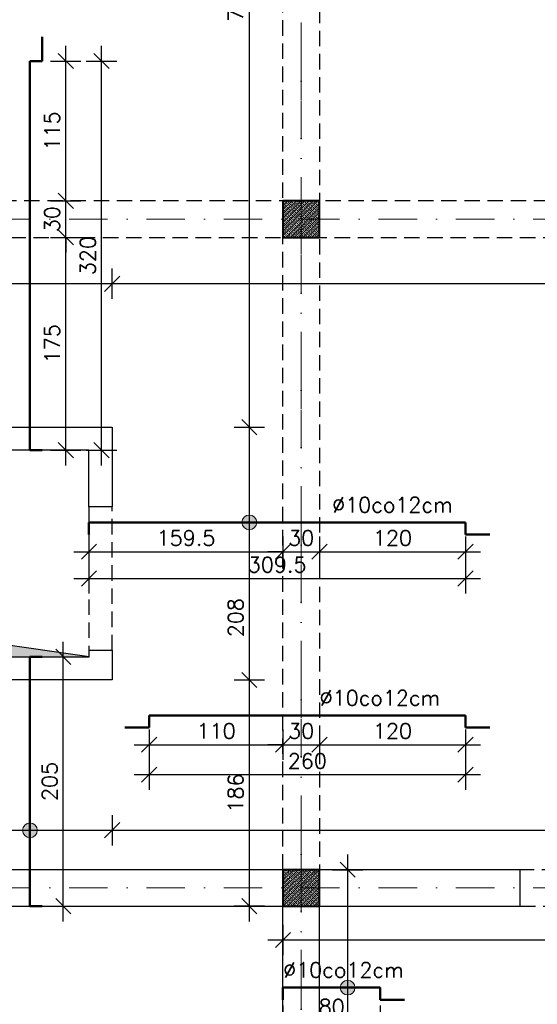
# Model space of a CAD drawing. Extents: x -19 to 9300416, y -12 to 10688993.
# Tile 23 of 106: x 4609969 to 4610394, y 5312778 to 5313588. Entities that reach past the tile are written whole.
import ezdxf

# ---------------------------------------------------------------- set-up
doc = ezdxf.new("R2010")
doc.units = 0
doc.header["$MEASUREMENT"] = 0
doc.linetypes.add('DASHDOT', pattern=[25.4, 12.7, -6.35, 0, -6.35])
doc.linetypes.add('DASHED', pattern=[19.05, 12.7, -6.35])
for name, color, linetype, lineweight in [('K-BELKI', 5, 'DASHED', 30), ('K-OPISY', 252, 'Continuous', 15), ('K-SCIANY CIENKI', 163, 'Continuous', 30), ('K-SCIANY GRUBY', 195, 'Continuous', 40), ('K-STAL', 114, 'Continuous', 50), ('K-WIDOK', 45, 'Continuous', 20), ('K-WYMIARY', 7, 'Continuous', 15), ('Osie', 175, 'DASHDOT', 9)]:
    doc.layers.add(name, color=color, linetype=linetype, lineweight=lineweight)
doc.styles.add('Simplex', font='simplex.shx')
doc.dimstyles.new('1do50', dxfattribs={"dimscale": 5, "dimtxt": 2.5, "dimasz": 2.5, "dimexe": 2.5, "dimexo": 0.5, "dimgap": 1, "dimtad": 1, "dimdec": 1, "dimrnd": 0.5, "dimzin": 12, "dimdsep": 46, "dimtxsty": 'Simplex', "dimblk": 'OBLIQUE', "dimcen": 0.5, "dimdle": 2.5, "dimclrd": 256, "dimclre": 256, "dimclrt": 256, "dimadec": 1, "dimazin": 3, "dimtfac": 1, "dimtdec": 1, "dimtix": 1, "dimtmove": 0, "dimatfit": 3, "dimfxl": 0, "dimtolj": 1, "dimtzin": 0, "dimarcsym": 0})
pattern_1 = [(45, (9946341.4293, 635470.677), (-1.767766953, 1.767766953), []), (45, (9946343.197, 635470.677), (-1.767766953, 1.767766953), [1.25, -0.625])]

# ---------------------------------------------------------------- blocks, each defined once
blk = doc.blocks.new('G$C61CBF25F')
at = {"layer": 'Osie', "lineweight": 0, "ltscale": 2.5}
for p, q in [((305, 0), (305, 1880)), ((855, 0), (855, 1880)), ((1525, 1240), (-5, 1240))]:
    blk.add_line(p, q, dxfattribs=at)
blk = doc.blocks.new('_Oblique')
at = {"color": 0, "linetype": 'ByBlock', "lineweight": -2}
blk.add_line((-0.5, -0.5), (0.5, 0.5), dxfattribs=at)
blk = doc.blocks.new('*D1096')
at = {"layer": 'Defpoints', "color": 0, "lineweight": 0, "ltscale": 40}
for p in [(4610185.04, 5314008.72), (4610044.5, 5313252.72), (4610157.36, 5313252.72)]:
    blk.add_point(p, dxfattribs=at)
at = {"layer": 'K-WYMIARY', "lineweight": -2, "ltscale": 40}
for p, q in [((4610157.36, 5314021.22), (4610157.36, 5313240.22)), ((4610169.86, 5314008.72), (4610144.86, 5314008.72)), ((4610144.86, 5313252.72), (4610169.86, 5313252.72))]:
    blk.add_line(p, q, dxfattribs=at)
at = {"layer": 'K-WYMIARY', "lineweight": -2, "ltscale": 40, "xscale": 12.5, "yscale": 12.5, "zscale": 12.5}
for p, rotation in [((4610157.36, 5314008.72), 90), ((4610157.36, 5313252.72), 270)]:
    blk.add_blockref('_Oblique', p, dxfattribs=dict(at, rotation=rotation))
at = {"layer": 'K-WYMIARY', "lineweight": 0, "ltscale": 40, "insert": (4610146.11, 5313602.23), "char_height": 12.5, "attachment_point": 5, "rotation": 90, "style": 'Simplex'}
blk.add_mtext('\\A1;756', dxfattribs=at)
blk = doc.blocks.new('*D1097')
at = {"layer": 'Defpoints', "color": 0, "lineweight": 0, "ltscale": 40}
for p in [(4610044.5, 5313252.72), (4610044.5, 5313044.72), (4610157.36, 5313044.72)]:
    blk.add_point(p, dxfattribs=at)
at = {"layer": 'K-WYMIARY', "lineweight": -2, "ltscale": 40}
for p, q in [((4610157.36, 5313265.22), (4610157.36, 5313032.22)), ((4610144.86, 5313252.72), (4610169.86, 5313252.72)), ((4610144.86, 5313044.72), (4610169.86, 5313044.72))]:
    blk.add_line(p, q, dxfattribs=at)
at = {"layer": 'K-WYMIARY', "lineweight": -2, "ltscale": 40, "xscale": 12.5, "yscale": 12.5, "zscale": 12.5}
for p, rotation in [((4610157.36, 5313252.72), 90), ((4610157.36, 5313044.72), 270)]:
    blk.add_blockref('_Oblique', p, dxfattribs=dict(at, rotation=rotation))
at = {"layer": 'K-WYMIARY', "lineweight": 0, "ltscale": 40, "insert": (4610146.11, 5313095.99), "char_height": 12.5, "attachment_point": 5, "rotation": 90, "style": 'Simplex'}
blk.add_mtext('\\A1;208', dxfattribs=at)
blk = doc.blocks.new('*D1098')
at = {"layer": 'Defpoints', "color": 0, "lineweight": 0, "ltscale": 40}
for p in [(4610044.5, 5313044.72), (4610157.36, 5312858.72), (4610185.04, 5312858.72)]:
    blk.add_point(p, dxfattribs=at)
at = {"layer": 'K-WYMIARY', "lineweight": -2, "ltscale": 40}
for p, q in [((4610157.36, 5313057.22), (4610157.36, 5312846.22)), ((4610144.86, 5313044.72), (4610169.86, 5313044.72)), ((4610169.86, 5312858.72), (4610144.86, 5312858.72))]:
    blk.add_line(p, q, dxfattribs=at)
at = {"layer": 'K-WYMIARY', "lineweight": -2, "ltscale": 40, "xscale": 12.5, "yscale": 12.5, "zscale": 12.5}
for p, rotation in [((4610157.36, 5313044.72), 90), ((4610157.36, 5312858.72), 270)]:
    blk.add_blockref('_Oblique', p, dxfattribs=dict(at, rotation=rotation))
at = {"layer": 'K-WYMIARY', "lineweight": 0, "ltscale": 40, "insert": (4610146.11, 5312951.72), "char_height": 12.5, "attachment_point": 5, "rotation": 90, "style": 'Simplex'}
blk.add_mtext('\\A1;186', dxfattribs=at)
blk = doc.blocks.new('*D1099')
at = {"layer": 'Defpoints', "color": 0, "lineweight": 0, "ltscale": 40}
for p in [(4611355.04, 5313408.72), (4610044.5, 5313370.56), (4610044.5, 5313252.72)]:
    blk.add_point(p, dxfattribs=at)
at = {"layer": 'K-WYMIARY', "lineweight": -2, "ltscale": 40}
for p, q in [((4610044.5, 5313358.06), (4610044.5, 5313383.06)), ((4611355.04, 5313383.06), (4611355.04, 5313358.06)), ((4611367.54, 5313370.56), (4610032, 5313370.56))]:
    blk.add_line(p, q, dxfattribs=at)
at = {"layer": 'K-WYMIARY', "lineweight": -2, "ltscale": 40, "xscale": 12.5, "yscale": 12.5, "zscale": 12.5, "rotation": 180}
blk.add_blockref('_Oblique', (4610044.5, 5313370.56), dxfattribs=at)
at = {"layer": 'K-WYMIARY', "lineweight": -2, "ltscale": 40, "xscale": 12.5, "yscale": 12.5, "zscale": 12.5}
blk.add_blockref('_Oblique', (4611355.04, 5313370.56), dxfattribs=at)
at = {"layer": 'K-WYMIARY', "lineweight": 0, "ltscale": 40, "insert": (4610699.77, 5313381.81), "char_height": 12.5, "attachment_point": 5, "style": 'Simplex'}
blk.add_mtext('\\A1;1310.5', dxfattribs=at)
blk = doc.blocks.new('*D1100')
at = {"layer": 'Defpoints', "color": 0, "lineweight": 0, "ltscale": 40}
for p in [(4609831.04, 5313370.56), (4609831.04, 5313252.72), (4610044.5, 5313252.72)]:
    blk.add_point(p, dxfattribs=at)
at = {"layer": 'K-WYMIARY', "lineweight": -2, "ltscale": 40}
for p, q in [((4609831.04, 5313358.06), (4609831.04, 5313383.06)), ((4610044.5, 5313358.06), (4610044.5, 5313383.06)), ((4610057, 5313370.56), (4609818.54, 5313370.56))]:
    blk.add_line(p, q, dxfattribs=at)
at = {"layer": 'K-WYMIARY', "lineweight": -2, "ltscale": 40, "xscale": 12.5, "yscale": 12.5, "zscale": 12.5, "rotation": 180}
blk.add_blockref('_Oblique', (4609831.04, 5313370.56), dxfattribs=at)
at = {"layer": 'K-WYMIARY', "lineweight": -2, "ltscale": 40, "xscale": 12.5, "yscale": 12.5, "zscale": 12.5}
blk.add_blockref('_Oblique', (4610044.5, 5313370.56), dxfattribs=at)
at = {"layer": 'K-WYMIARY', "lineweight": 0, "ltscale": 40, "insert": (4609937.77, 5313381.81), "char_height": 12.5, "attachment_point": 5, "style": 'Simplex'}
blk.add_mtext('\\A1;213.5', dxfattribs=at)
blk = doc.blocks.new('*D1103')
at = {"layer": 'Defpoints', "color": 0, "lineweight": 0, "ltscale": 40}
for p in [(4609831.04, 5313044.72), (4610044.5, 5313044.72), (4610044.5, 5312921.18)]:
    blk.add_point(p, dxfattribs=at)
at = {"layer": 'K-WYMIARY', "lineweight": -2, "ltscale": 40}
for p, q in [((4609831.04, 5312933.68), (4609831.04, 5312908.68)), ((4610044.5, 5312933.68), (4610044.5, 5312908.68)), ((4609818.54, 5312921.18), (4610057, 5312921.18))]:
    blk.add_line(p, q, dxfattribs=at)
at = {"layer": 'K-WYMIARY', "lineweight": -2, "ltscale": 40, "xscale": 12.5, "yscale": 12.5, "zscale": 12.5, "rotation": 180}
blk.add_blockref('_Oblique', (4609831.04, 5312921.18), dxfattribs=at)
at = {"layer": 'K-WYMIARY', "lineweight": -2, "ltscale": 40, "xscale": 12.5, "yscale": 12.5, "zscale": 12.5}
blk.add_blockref('_Oblique', (4610044.5, 5312921.18), dxfattribs=at)
at = {"layer": 'K-WYMIARY', "lineweight": 0, "ltscale": 40, "insert": (4609937.77, 5312932.43), "char_height": 12.5, "attachment_point": 5, "style": 'Simplex'}
blk.add_mtext('\\A1;213.5', dxfattribs=at)
blk = doc.blocks.new('*D1104')
at = {"layer": 'Defpoints', "color": 0, "lineweight": 0, "ltscale": 40}
for p in [(4610044.5, 5313044.72), (4611355.04, 5312921.18), (4611355.04, 5312858.72)]:
    blk.add_point(p, dxfattribs=at)
at = {"layer": 'K-WYMIARY', "lineweight": -2, "ltscale": 40}
for p, q in [((4610044.5, 5312933.68), (4610044.5, 5312908.68)), ((4611355.04, 5312908.68), (4611355.04, 5312933.68)), ((4610032, 5312921.18), (4611367.54, 5312921.18))]:
    blk.add_line(p, q, dxfattribs=at)
at = {"layer": 'K-WYMIARY', "lineweight": -2, "ltscale": 40, "xscale": 12.5, "yscale": 12.5, "zscale": 12.5, "rotation": 180}
blk.add_blockref('_Oblique', (4610044.5, 5312921.18), dxfattribs=at)
at = {"layer": 'K-WYMIARY', "lineweight": -2, "ltscale": 40, "xscale": 12.5, "yscale": 12.5, "zscale": 12.5}
blk.add_blockref('_Oblique', (4611355.04, 5312921.18), dxfattribs=at)
at = {"layer": 'K-WYMIARY', "lineweight": 0, "ltscale": 40, "insert": (4610699.77, 5312932.43), "char_height": 12.5, "attachment_point": 5, "style": 'Simplex'}
blk.add_mtext('\\A1;1310.5', dxfattribs=at)
blk = doc.blocks.new('*D1105')
at = {"layer": 'Defpoints', "color": 0, "lineweight": 0, "ltscale": 40}
for p in [(4610185.04, 5312858.72), (4610815.04, 5312858.72), (4610815.04, 5312830.91)]:
    blk.add_point(p, dxfattribs=at)
at = {"layer": 'K-WYMIARY', "lineweight": -2, "ltscale": 40}
for p, q in [((4610185.04, 5312843.41), (4610185.04, 5312818.41)), ((4610815.04, 5312843.41), (4610815.04, 5312818.41)), ((4610172.54, 5312830.91), (4610827.54, 5312830.91))]:
    blk.add_line(p, q, dxfattribs=at)
at = {"layer": 'K-WYMIARY', "lineweight": -2, "ltscale": 40, "xscale": 12.5, "yscale": 12.5, "zscale": 12.5, "rotation": 180}
blk.add_blockref('_Oblique', (4610185.04, 5312830.91), dxfattribs=at)
at = {"layer": 'K-WYMIARY', "lineweight": -2, "ltscale": 40, "xscale": 12.5, "yscale": 12.5, "zscale": 12.5}
blk.add_blockref('_Oblique', (4610815.04, 5312830.91), dxfattribs=at)
at = {"layer": 'K-WYMIARY', "lineweight": 0, "ltscale": 40, "insert": (4610500.04, 5312842.16), "char_height": 12.5, "attachment_point": 5, "style": 'Simplex'}
blk.add_mtext('\\A1;630', dxfattribs=at)
blk = doc.blocks.new('*D1107')
at = {"layer": 'Defpoints', "color": 0, "lineweight": 0, "ltscale": 40}
for p in [(4610215.04, 5312888.72), (4610215.04, 5312648.72), (4610238.17, 5312648.72)]:
    blk.add_point(p, dxfattribs=at)
at = {"layer": 'K-WYMIARY', "lineweight": -2, "ltscale": 40}
for p, q in [((4610238.17, 5312901.22), (4610238.17, 5312636.22)), ((4610225.67, 5312888.72), (4610250.67, 5312888.72)), ((4610225.67, 5312648.72), (4610250.67, 5312648.72))]:
    blk.add_line(p, q, dxfattribs=at)
at = {"layer": 'K-WYMIARY', "lineweight": -2, "ltscale": 40, "xscale": 12.5, "yscale": 12.5, "zscale": 12.5}
for p, rotation in [((4610238.17, 5312888.72), 90), ((4610238.17, 5312648.72), 270)]:
    blk.add_blockref('_Oblique', p, dxfattribs=dict(at, rotation=rotation))
at = {"layer": 'K-WYMIARY', "lineweight": 0, "ltscale": 40, "insert": (4610226.92, 5312733.66), "char_height": 12.5, "attachment_point": 5, "rotation": 90, "style": 'Simplex'}
blk.add_mtext('\\A1;240', dxfattribs=at)
blk = doc.blocks.new('*D1128')
at = {"layer": 'Defpoints', "color": 0, "lineweight": 0, "ltscale": 40}
for p in [(4610185.04, 5312791.74), (4610265.04, 5312791.74), (4610265.04, 5312764.63)]:
    blk.add_point(p, dxfattribs=at)
at = {"layer": 'K-WYMIARY', "lineweight": -2, "ltscale": 40}
for p, q in [((4610185.04, 5312777.13), (4610185.04, 5312752.13)), ((4610265.04, 5312777.13), (4610265.04, 5312752.13)), ((4610172.54, 5312764.63), (4610277.54, 5312764.63))]:
    blk.add_line(p, q, dxfattribs=at)
at = {"layer": 'K-WYMIARY', "lineweight": -2, "ltscale": 40, "xscale": 12.5, "yscale": 12.5, "zscale": 12.5, "rotation": 180}
blk.add_blockref('_Oblique', (4610185.04, 5312764.63), dxfattribs=at)
at = {"layer": 'K-WYMIARY', "lineweight": -2, "ltscale": 40, "xscale": 12.5, "yscale": 12.5, "zscale": 12.5}
blk.add_blockref('_Oblique', (4610265.04, 5312764.63), dxfattribs=at)
at = {"layer": 'K-WYMIARY', "lineweight": 0, "ltscale": 40, "insert": (4610225.04, 5312775.88), "char_height": 12.5, "attachment_point": 5, "style": 'Simplex'}
blk.add_mtext('\\A1;80', dxfattribs=at)
blk = doc.blocks.new('*D1129')
at = {"layer": 'Defpoints', "color": 0, "lineweight": 0, "ltscale": 40}
for p in [(4610025.5, 5313174.31), (4610185.04, 5313174.31), (4610185.04, 5313150.22)]:
    blk.add_point(p, dxfattribs=at)
at = {"layer": 'K-WYMIARY', "lineweight": -2, "ltscale": 40}
for p, q in [((4610025.5, 5313162.72), (4610025.5, 5313137.72)), ((4610185.04, 5313162.72), (4610185.04, 5313137.72)), ((4610013, 5313150.22), (4610197.54, 5313150.22))]:
    blk.add_line(p, q, dxfattribs=at)
at = {"layer": 'K-WYMIARY', "lineweight": -2, "ltscale": 40, "xscale": 12.5, "yscale": 12.5, "zscale": 12.5, "rotation": 180}
blk.add_blockref('_Oblique', (4610025.5, 5313150.22), dxfattribs=at)
at = {"layer": 'K-WYMIARY', "lineweight": -2, "ltscale": 40, "xscale": 12.5, "yscale": 12.5, "zscale": 12.5}
blk.add_blockref('_Oblique', (4610185.04, 5313150.22), dxfattribs=at)
at = {"layer": 'K-WYMIARY', "lineweight": 0, "ltscale": 40, "insert": (4610105.27, 5313161.47), "char_height": 12.5, "attachment_point": 5, "style": 'Simplex'}
blk.add_mtext('\\A1;159.5', dxfattribs=at)
blk = doc.blocks.new('*D1130')
at = {"layer": 'Defpoints', "color": 0, "lineweight": 0, "ltscale": 40}
for p in [(4610185.04, 5313174.31), (4610215.04, 5313174.31), (4610215.04, 5313150.22)]:
    blk.add_point(p, dxfattribs=at)
at = {"layer": 'K-WYMIARY', "lineweight": -2, "ltscale": 40}
for p, q in [((4610185.04, 5313162.72), (4610185.04, 5313137.72)), ((4610215.04, 5313162.72), (4610215.04, 5313137.72)), ((4610185.04, 5313150.22), (4610172.54, 5313150.22)), ((4610185.04, 5313150.22), (4610215.04, 5313150.22)), ((4610215.04, 5313150.22), (4610227.54, 5313150.22))]:
    blk.add_line(p, q, dxfattribs=at)
at = {"layer": 'K-WYMIARY', "lineweight": -2, "ltscale": 40, "xscale": 12.5, "yscale": 12.5, "zscale": 12.5}
blk.add_blockref('_Oblique', (4610185.04, 5313150.22), dxfattribs=at)
at = {"layer": 'K-WYMIARY', "lineweight": -2, "ltscale": 40, "xscale": 12.5, "yscale": 12.5, "zscale": 12.5, "rotation": 180}
blk.add_blockref('_Oblique', (4610215.04, 5313150.22), dxfattribs=at)
at = {"layer": 'K-WYMIARY', "lineweight": 0, "ltscale": 40, "insert": (4610200.04, 5313161.47), "char_height": 12.5, "attachment_point": 5, "style": 'Simplex'}
blk.add_mtext('\\A1;30', dxfattribs=at)
blk = doc.blocks.new('*D1131')
at = {"layer": 'Defpoints', "color": 0, "lineweight": 0, "ltscale": 40}
for p in [(4610215.04, 5313174.31), (4610335.04, 5313174.31), (4610335.04, 5313150.22)]:
    blk.add_point(p, dxfattribs=at)
at = {"layer": 'K-WYMIARY', "lineweight": -2, "ltscale": 40}
for p, q in [((4610215.04, 5313162.72), (4610215.04, 5313137.72)), ((4610335.04, 5313162.72), (4610335.04, 5313137.72)), ((4610202.54, 5313150.22), (4610347.54, 5313150.22))]:
    blk.add_line(p, q, dxfattribs=at)
at = {"layer": 'K-WYMIARY', "lineweight": -2, "ltscale": 40, "xscale": 12.5, "yscale": 12.5, "zscale": 12.5, "rotation": 180}
blk.add_blockref('_Oblique', (4610215.04, 5313150.22), dxfattribs=at)
at = {"layer": 'K-WYMIARY', "lineweight": -2, "ltscale": 40, "xscale": 12.5, "yscale": 12.5, "zscale": 12.5}
blk.add_blockref('_Oblique', (4610335.04, 5313150.22), dxfattribs=at)
at = {"layer": 'K-WYMIARY', "lineweight": 0, "ltscale": 40, "insert": (4610275.04, 5313161.47), "char_height": 12.5, "attachment_point": 5, "style": 'Simplex'}
blk.add_mtext('\\A1;120', dxfattribs=at)
blk = doc.blocks.new('*D1132')
at = {"layer": 'Defpoints', "color": 0, "lineweight": 0, "ltscale": 40}
for p in [(4610335.04, 5313174.31), (4610025.5, 5313148.72), (4610335.04, 5313128.26)]:
    blk.add_point(p, dxfattribs=at)
at = {"layer": 'K-WYMIARY', "lineweight": -2, "ltscale": 40}
for p, q in [((4610025.5, 5313140.76), (4610025.5, 5313115.76)), ((4610335.04, 5313140.76), (4610335.04, 5313115.76)), ((4610013, 5313128.26), (4610347.54, 5313128.26))]:
    blk.add_line(p, q, dxfattribs=at)
at = {"layer": 'K-WYMIARY', "lineweight": -2, "ltscale": 40, "xscale": 12.5, "yscale": 12.5, "zscale": 12.5, "rotation": 180}
blk.add_blockref('_Oblique', (4610025.5, 5313128.26), dxfattribs=at)
at = {"layer": 'K-WYMIARY', "lineweight": -2, "ltscale": 40, "xscale": 12.5, "yscale": 12.5, "zscale": 12.5}
blk.add_blockref('_Oblique', (4610335.04, 5313128.26), dxfattribs=at)
at = {"layer": 'K-WYMIARY', "lineweight": 0, "ltscale": 40, "insert": (4610180.27, 5313139.51), "char_height": 12.5, "attachment_point": 5, "style": 'Simplex'}
blk.add_mtext('\\A1;309.5', dxfattribs=at)
blk = doc.blocks.new('*D1133')
at = {"layer": 'Defpoints', "color": 0, "lineweight": 0, "ltscale": 40}
for p in [(4610075.04, 5313015.55), (4610185.04, 5313015.55), (4610185.04, 5312991.51)]:
    blk.add_point(p, dxfattribs=at)
at = {"layer": 'K-WYMIARY', "lineweight": -2, "ltscale": 40}
for p, q in [((4610075.04, 5313004.01), (4610075.04, 5312979.01)), ((4610185.04, 5313004.01), (4610185.04, 5312979.01)), ((4610062.54, 5312991.51), (4610197.54, 5312991.51))]:
    blk.add_line(p, q, dxfattribs=at)
at = {"layer": 'K-WYMIARY', "lineweight": -2, "ltscale": 40, "xscale": 12.5, "yscale": 12.5, "zscale": 12.5, "rotation": 180}
blk.add_blockref('_Oblique', (4610075.04, 5312991.51), dxfattribs=at)
at = {"layer": 'K-WYMIARY', "lineweight": -2, "ltscale": 40, "xscale": 12.5, "yscale": 12.5, "zscale": 12.5}
blk.add_blockref('_Oblique', (4610185.04, 5312991.51), dxfattribs=at)
at = {"layer": 'K-WYMIARY', "lineweight": 0, "ltscale": 40, "insert": (4610130.04, 5313002.76), "char_height": 12.5, "attachment_point": 5, "style": 'Simplex'}
blk.add_mtext('\\A1;110', dxfattribs=at)
blk = doc.blocks.new('*D1134')
at = {"layer": 'Defpoints', "color": 0, "lineweight": 0, "ltscale": 40}
for p in [(4610185.04, 5313015.55), (4610215.04, 5313015.55), (4610215.04, 5312991.51)]:
    blk.add_point(p, dxfattribs=at)
at = {"layer": 'K-WYMIARY', "lineweight": -2, "ltscale": 40}
for p, q in [((4610185.04, 5313004.01), (4610185.04, 5312979.01)), ((4610215.04, 5313004.01), (4610215.04, 5312979.01)), ((4610185.04, 5312991.51), (4610172.54, 5312991.51)), ((4610185.04, 5312991.51), (4610215.04, 5312991.51)), ((4610215.04, 5312991.51), (4610227.54, 5312991.51))]:
    blk.add_line(p, q, dxfattribs=at)
at = {"layer": 'K-WYMIARY', "lineweight": -2, "ltscale": 40, "xscale": 12.5, "yscale": 12.5, "zscale": 12.5}
blk.add_blockref('_Oblique', (4610185.04, 5312991.51), dxfattribs=at)
at = {"layer": 'K-WYMIARY', "lineweight": -2, "ltscale": 40, "xscale": 12.5, "yscale": 12.5, "zscale": 12.5, "rotation": 180}
blk.add_blockref('_Oblique', (4610215.04, 5312991.51), dxfattribs=at)
at = {"layer": 'K-WYMIARY', "lineweight": 0, "ltscale": 40, "insert": (4610200.04, 5313002.76), "char_height": 12.5, "attachment_point": 5, "style": 'Simplex'}
blk.add_mtext('\\A1;30', dxfattribs=at)
blk = doc.blocks.new('*D1135')
at = {"layer": 'Defpoints', "color": 0, "lineweight": 0, "ltscale": 40}
for p in [(4610215.04, 5313015.55), (4610335.04, 5313015.55), (4610335.04, 5312991.51)]:
    blk.add_point(p, dxfattribs=at)
at = {"layer": 'K-WYMIARY', "lineweight": -2, "ltscale": 40}
for p, q in [((4610215.04, 5313004.01), (4610215.04, 5312979.01)), ((4610335.04, 5313004.01), (4610335.04, 5312979.01)), ((4610202.54, 5312991.51), (4610347.54, 5312991.51))]:
    blk.add_line(p, q, dxfattribs=at)
at = {"layer": 'K-WYMIARY', "lineweight": -2, "ltscale": 40, "xscale": 12.5, "yscale": 12.5, "zscale": 12.5, "rotation": 180}
blk.add_blockref('_Oblique', (4610215.04, 5312991.51), dxfattribs=at)
at = {"layer": 'K-WYMIARY', "lineweight": -2, "ltscale": 40, "xscale": 12.5, "yscale": 12.5, "zscale": 12.5}
blk.add_blockref('_Oblique', (4610335.04, 5312991.51), dxfattribs=at)
at = {"layer": 'K-WYMIARY', "lineweight": 0, "ltscale": 40, "insert": (4610275.04, 5313002.76), "char_height": 12.5, "attachment_point": 5, "style": 'Simplex'}
blk.add_mtext('\\A1;120', dxfattribs=at)
blk = doc.blocks.new('*D1136')
at = {"layer": 'Defpoints', "color": 0, "lineweight": 0, "ltscale": 40}
for p in [(4610075.04, 5313015.55), (4610335.04, 5313015.55), (4610335.04, 5312966.89)]:
    blk.add_point(p, dxfattribs=at)
at = {"layer": 'K-WYMIARY', "lineweight": -2, "ltscale": 40}
for p, q in [((4610075.04, 5312979.39), (4610075.04, 5312954.39)), ((4610335.04, 5312979.39), (4610335.04, 5312954.39)), ((4610062.54, 5312966.89), (4610347.54, 5312966.89))]:
    blk.add_line(p, q, dxfattribs=at)
at = {"layer": 'K-WYMIARY', "lineweight": -2, "ltscale": 40, "xscale": 12.5, "yscale": 12.5, "zscale": 12.5, "rotation": 180}
blk.add_blockref('_Oblique', (4610075.04, 5312966.89), dxfattribs=at)
at = {"layer": 'K-WYMIARY', "lineweight": -2, "ltscale": 40, "xscale": 12.5, "yscale": 12.5, "zscale": 12.5}
blk.add_blockref('_Oblique', (4610335.04, 5312966.89), dxfattribs=at)
at = {"layer": 'K-WYMIARY', "lineweight": 0, "ltscale": 40, "insert": (4610205.04, 5312978.14), "char_height": 12.5, "attachment_point": 5, "style": 'Simplex'}
blk.add_mtext('\\A1;260', dxfattribs=at)
blk = doc.blocks.new('*D1137')
at = {"layer": 'Defpoints', "color": 0, "lineweight": 0, "ltscale": 40}
for p in [(4609976.97, 5313408.72), (4610006.44, 5313408.72), (4609976.97, 5313233.72)]:
    blk.add_point(p, dxfattribs=at)
at = {"layer": 'K-WYMIARY', "lineweight": -2, "ltscale": 40}
for p, q in [((4610006.44, 5313221.22), (4610006.44, 5313421.22)), ((4609993.94, 5313408.72), (4610018.94, 5313408.72)), ((4609993.94, 5313233.72), (4610018.94, 5313233.72))]:
    blk.add_line(p, q, dxfattribs=at)
at = {"layer": 'K-WYMIARY', "lineweight": -2, "ltscale": 40, "xscale": 12.5, "yscale": 12.5, "zscale": 12.5}
for p, rotation in [((4610006.44, 5313408.72), 90), ((4610006.44, 5313233.72), 270)]:
    blk.add_blockref('_Oblique', p, dxfattribs=dict(at, rotation=rotation))
at = {"layer": 'K-WYMIARY', "lineweight": 0, "ltscale": 40, "insert": (4609995.19, 5313321.22), "char_height": 12.5, "attachment_point": 5, "rotation": 90, "style": 'Simplex'}
blk.add_mtext('\\A1;175', dxfattribs=at)
blk = doc.blocks.new('*D1138')
at = {"layer": 'Defpoints', "color": 0, "lineweight": 0, "ltscale": 40}
for p in [(4609976.97, 5313438.72), (4610006.44, 5313438.72), (4609976.97, 5313408.72)]:
    blk.add_point(p, dxfattribs=at)
at = {"layer": 'K-WYMIARY', "lineweight": -2, "ltscale": 40}
for p, q in [((4610006.44, 5313438.72), (4610006.44, 5313451.22)), ((4609993.94, 5313438.72), (4610018.94, 5313438.72)), ((4610006.44, 5313408.72), (4610006.44, 5313438.72)), ((4609993.94, 5313408.72), (4610018.94, 5313408.72)), ((4610006.44, 5313408.72), (4610006.44, 5313396.22))]:
    blk.add_line(p, q, dxfattribs=at)
at = {"layer": 'K-WYMIARY', "lineweight": -2, "ltscale": 40, "xscale": 12.5, "yscale": 12.5, "zscale": 12.5}
for p, rotation in [((4610006.44, 5313438.72), 270), ((4610006.44, 5313408.72), 90)]:
    blk.add_blockref('_Oblique', p, dxfattribs=dict(at, rotation=rotation))
at = {"layer": 'K-WYMIARY', "lineweight": 0, "ltscale": 40, "insert": (4609995.19, 5313423.72), "char_height": 12.5, "attachment_point": 5, "rotation": 90, "style": 'Simplex'}
blk.add_mtext('\\A1;30', dxfattribs=at)
blk = doc.blocks.new('*D1139')
at = {"layer": 'Defpoints', "color": 0, "lineweight": 0, "ltscale": 40}
for p in [(4609976.97, 5313553.72), (4610006.44, 5313553.72), (4609976.97, 5313438.72)]:
    blk.add_point(p, dxfattribs=at)
at = {"layer": 'K-WYMIARY', "lineweight": -2, "ltscale": 40}
for p, q in [((4610006.44, 5313426.22), (4610006.44, 5313566.22)), ((4609993.94, 5313553.72), (4610018.94, 5313553.72)), ((4609993.94, 5313438.72), (4610018.94, 5313438.72))]:
    blk.add_line(p, q, dxfattribs=at)
at = {"layer": 'K-WYMIARY', "lineweight": -2, "ltscale": 40, "xscale": 12.5, "yscale": 12.5, "zscale": 12.5}
for p, rotation in [((4610006.44, 5313553.72), 90), ((4610006.44, 5313438.72), 270)]:
    blk.add_blockref('_Oblique', p, dxfattribs=dict(at, rotation=rotation))
at = {"layer": 'K-WYMIARY', "lineweight": 0, "ltscale": 40, "insert": (4609995.19, 5313496.22), "char_height": 12.5, "attachment_point": 5, "rotation": 90, "style": 'Simplex'}
blk.add_mtext('\\A1;115', dxfattribs=at)
blk = doc.blocks.new('*D1140')
at = {"layer": 'Defpoints', "color": 0, "lineweight": 0, "ltscale": 40}
for p in [(4609976.97, 5313553.72), (4610035.8, 5313553.72), (4609976.97, 5313233.72)]:
    blk.add_point(p, dxfattribs=at)
at = {"layer": 'K-WYMIARY', "lineweight": -2, "ltscale": 40}
for p, q in [((4610035.8, 5313221.22), (4610035.8, 5313566.22)), ((4610023.3, 5313553.72), (4610048.3, 5313553.72)), ((4610023.3, 5313233.72), (4610048.3, 5313233.72))]:
    blk.add_line(p, q, dxfattribs=at)
at = {"layer": 'K-WYMIARY', "lineweight": -2, "ltscale": 40, "xscale": 12.5, "yscale": 12.5, "zscale": 12.5}
for p, rotation in [((4610035.8, 5313553.72), 90), ((4610035.8, 5313233.72), 270)]:
    blk.add_blockref('_Oblique', p, dxfattribs=dict(at, rotation=rotation))
at = {"layer": 'K-WYMIARY', "lineweight": 0, "ltscale": 40, "insert": (4610024.55, 5313393.72), "char_height": 12.5, "attachment_point": 5, "rotation": 90, "style": 'Simplex'}
blk.add_mtext('\\A1;320', dxfattribs=at)
blk = doc.blocks.new('*D1148')
at = {"layer": 'Defpoints', "color": 0, "lineweight": 0, "ltscale": 40}
for p in [(4609976.97, 5313063.72), (4610004.4, 5313063.72), (4609976.97, 5312858.72)]:
    blk.add_point(p, dxfattribs=at)
at = {"layer": 'K-WYMIARY', "lineweight": -2, "ltscale": 40}
for p, q in [((4610004.4, 5312846.22), (4610004.4, 5313076.22)), ((4609991.9, 5313063.72), (4610016.9, 5313063.72)), ((4609991.9, 5312858.72), (4610016.9, 5312858.72))]:
    blk.add_line(p, q, dxfattribs=at)
at = {"layer": 'K-WYMIARY', "lineweight": -2, "ltscale": 40, "xscale": 12.5, "yscale": 12.5, "zscale": 12.5}
for p, rotation in [((4610004.4, 5313063.72), 90), ((4610004.4, 5312858.72), 270)]:
    blk.add_blockref('_Oblique', p, dxfattribs=dict(at, rotation=rotation))
at = {"layer": 'K-WYMIARY', "lineweight": 0, "ltscale": 40, "insert": (4609993.15, 5312961.22), "char_height": 12.5, "attachment_point": 5, "rotation": 90, "style": 'Simplex'}
blk.add_mtext('\\A1;205', dxfattribs=at)

msp = doc.modelspace()

# ---------------------------------------------------------------- hatches: boundary and pattern name
at = {"layer": 'K-OPISY'}
h = msp.add_hatch(color=256, dxfattribs=at)
edge = h.paths.add_edge_path()
edge.add_arc((4610157.36, 5313174.31), 6.06, 0, 360)
h = msp.add_hatch(color=256, dxfattribs=at)
edge = h.paths.add_edge_path()
edge.add_arc((4609976.97, 5312921.18), 6.06, 0, 360)
h = msp.add_hatch(color=256, dxfattribs=at)
edge = h.paths.add_edge_path()
edge.add_arc((4610238.17, 5312791.74), 6.06, 0, 360)
at = {"layer": 'K-SCIANY CIENKI'}
msp.add_hatch(color=256, dxfattribs=at).paths.add_polyline_path([(4609850.04, 5313233.72), (4609850.04, 5313063.72), (4610025.5, 5313063.72), (4610025.55, 5313063.72), (4609868.66, 5313086.34)])
at = {"layer": 'K-WIDOK', "linetype": 'Continuous', "lineweight": 0}
h = msp.add_hatch(dxfattribs=at)
h.set_pattern_fill('ANSI33', color=256, scale=10, angle=360)
h.set_pattern_definition(pattern_1)
h.paths.add_polyline_path([(4610215.04, 5313408.72), (4610215.04, 5313438.72), (4610185.04, 5313438.72), (4610185.04, 5313408.72)])
h = msp.add_hatch(dxfattribs=at)
h.set_pattern_fill('ANSI33', color=256, scale=10, angle=360)
h.set_pattern_definition(pattern_1)
h.paths.add_polyline_path([(4610215.04, 5312858.72), (4610215.04, 5312888.72), (4610185.04, 5312888.72), (4610185.04, 5312858.72)])

# ---------------------------------------------------------------- linework, layer by layer
at = {"layer": 'K-BELKI'}
for points in [[(4610185.04, 5312888.72), (4610185.04, 5313978.72), (4610215.04, 5313978.72), (4610215.04, 5312888.72)], [(4610785.04, 5313408.72), (4610785.04, 5313438.72), (4609675.04, 5313438.72), (4609675.04, 5313408.72)], [(4610044.5, 5313069.22), (4610044.5, 5313187.22), (4610025.5, 5313187.22), (4610025.5, 5313069.22)], [(4611325.04, 5312858.72), (4611325.04, 5312888.72), (4609675.04, 5312888.72), (4609675.04, 5312858.72)]]:
    msp.add_lwpolyline(points, close=True, dxfattribs=at)
at = {"layer": 'K-OPISY'}
for centre in [(4610157.36, 5313174.31), (4609976.97, 5312921.18), (4610238.17, 5312791.74)]:
    msp.add_circle(centre, 6.06, dxfattribs=at)
at = {"layer": 'K-SCIANY CIENKI'}
for points in [[(4610025.5, 5313069.22), (4610044.5, 5313069.22), (4610044.5, 5313044.72), (4609831.04, 5313044.72), (4609831.04, 5313252.72), (4610044.5, 5313252.72), (4610044.5, 5313187.22), (4610025.5, 5313187.22), (4610025.5, 5313233.72), (4609850.04, 5313233.72), (4609850.04, 5313063.72), (4610025.55, 5313063.72), (4610025.55, 5313069.22)], [(4610025.55, 5313063.72), (4609868.66, 5313086.34), (4609850.04, 5313233.72), (4609850.04, 5313063.72), (4610025.5, 5313063.72)], [(4610815.04, 5312858.72), (4610815.04, 5312648.72), (4610185.04, 5312648.72), (4610185.04, 5312858.72)], [(4610785.04, 5312858.72), (4610785.04, 5312678.72), (4610215.04, 5312678.72), (4610215.04, 5312858.72)]]:
    msp.add_lwpolyline(points, dxfattribs=at)
for points in [[(4610185.04, 5312858.72), (4610185.04, 5312888.72), (4609829.04, 5312888.72), (4609829.04, 5312858.72)], [(4610280.04, 5312858.72), (4610280.04, 5312858.72), (4610310.04, 5312858.72), (4610310.04, 5312858.72), (4610380.04, 5312858.72), (4610380.04, 5312888.72), (4610215.04, 5312888.72), (4610215.04, 5312858.72)]]:
    msp.add_lwpolyline(points, close=True, dxfattribs=at)
at = {"layer": 'K-SCIANY GRUBY'}
for points in [[(4610215.04, 5313408.72), (4610215.04, 5313438.72), (4610185.04, 5313438.72), (4610185.04, 5313408.72)], [(4610215.04, 5312858.72), (4610215.04, 5312888.72), (4610185.04, 5312888.72), (4610185.04, 5312858.72)]]:
    msp.add_lwpolyline(points, close=True, dxfattribs=at)
at = {"layer": 'K-STAL'}
for p, q in [((4609986.97, 5313553.72), (4609986.97, 5313573.72)), ((4609976.97, 5313553.72), (4609986.97, 5313553.72)), ((4610335.04, 5313174.31), (4610335.04, 5313164.31)), ((4610335.04, 5313164.31), (4610355.04, 5313164.31)), ((4610075.04, 5313015.55), (4610075.04, 5313005.55)), ((4610335.04, 5313015.55), (4610335.04, 5313005.55)), ((4610075.04, 5313005.55), (4610055.04, 5313005.55)), ((4610335.04, 5313005.55), (4610355.04, 5313005.55)), ((4610185.04, 5312791.74), (4610265.04, 5312791.74)), ((4610265.04, 5312791.74), (4610265.04, 5312781.74)), ((4610265.04, 5312781.74), (4610285.04, 5312781.74))]:
    msp.add_line(p, q, dxfattribs=at)
for points in [[(4609976.97, 5313233.72), (4609976.97, 5313553.72)], [(4609976.97, 5313233.72), (4609986.97, 5313233.72)], [(4610025.5, 5313174.31), (4610335.04, 5313174.31)], [(4610025.5, 5313174.31), (4610025.5, 5313164.31)], [(4609976.97, 5312858.72), (4609976.97, 5313063.72)], [(4609976.97, 5313063.72), (4609986.97, 5313063.72)], [(4610075.04, 5313015.55), (4610335.04, 5313015.55)], [(4609976.97, 5312858.72), (4609986.97, 5312858.72)], [(4610185.04, 5312791.74), (4610185.04, 5312781.74)]]:
    msp.add_lwpolyline(points, dxfattribs=at)
at = {"layer": 'Osie', "lineweight": 0, "ltscale": 5}
msp.add_line((4610200.04, 5314093.72), (4610200.04, 5312773.56), dxfattribs=at)
msp.add_line((4610200.04, 5314093.72), (4610200.04, 5312773.56), dxfattribs=at)

# ---------------------------------------------------------------- block references
at = {"lineweight": 0, "ltscale": 40, "rotation": 90}
msp.add_blockref('G$C61CBF25F', (4611440.04, 5312568.72), dxfattribs=at)

# ---------------------------------------------------------------- texts
at = {"layer": 'K-OPISY', "char_height": 12.5, "attachment_point": 9, "style": 'Simplex'}
for insert in [(4610324.57, 5313182.52), (4610314.3, 5313023.76), (4610284.3, 5312799.96)]:
    msp.add_mtext('{\\C7;%%C10co12cm}', dxfattribs=dict(at, insert=insert))

# ---------------------------------------------------------------- dimensions: what is measured, and where the dimension line sits
at = {"layer": 'K-WYMIARY', "lineweight": 0, "ltscale": 40}
for base, p1, p2, picture, middle in [((4610157.36, 5313252.72), (4610185.04, 5314008.72), (4610044.5, 5313252.72), '*D1096', (4610157.36, 5313602.23)), ((4610238.17, 5312648.72), (4610215.04, 5312888.72), (4610215.04, 5312648.72), '*D1107', (4610238.17, 5312733.66))]:
    dim = msp.add_linear_dim(base=base, p1=p1, p2=p2, angle=90, dimstyle='1do50', dxfattribs=at)
    dim.commit()
    dim.dimension.update_dxf_attribs({"geometry": picture, "text_midpoint": middle, "dimtype": 160})
for base, p1, p2, picture, middle in [((4610006.44, 5313553.72), (4609976.97, 5313438.72), (4609976.97, 5313553.72), '*D1139', (4609995.19, 5313496.22)), ((4610006.44, 5313438.72), (4609976.97, 5313408.72), (4609976.97, 5313438.72), '*D1138', (4609995.19, 5313423.72)), ((4610157.36, 5312858.72), (4610044.5, 5313044.72), (4610185.04, 5312858.72), '*D1098', (4610146.11, 5312951.72))]:
    dim = msp.add_linear_dim(base=base, p1=p1, p2=p2, angle=90, dimstyle='1do50', override={"dimtmove": 1}, dxfattribs=at)
    dim.commit()
    dim.dimension.update_dxf_attribs({"geometry": picture, "text_midpoint": middle})
for base, p1, p2, picture, middle in [((4610035.8, 5313553.72), (4609976.97, 5313233.72), (4609976.97, 5313553.72), '*D1140', (4610024.55, 5313393.72)), ((4610006.44, 5313408.72), (4609976.97, 5313233.72), (4609976.97, 5313408.72), '*D1137', (4609995.19, 5313321.22)), ((4610004.4, 5313063.72), (4609976.97, 5312858.72), (4609976.97, 5313063.72), '*D1148', (4609993.15, 5312961.22))]:
    dim = msp.add_linear_dim(base=base, p1=p1, p2=p2, angle=90, dimstyle='1do50', dxfattribs=at)
    dim.commit()
    dim.dimension.update_dxf_attribs({"geometry": picture, "text_midpoint": middle})
for base, p1, p2, picture, middle in [((4610044.5, 5313370.56), (4611355.04, 5313408.72), (4610044.5, 5313252.72), '*D1099', (4610699.77, 5313381.81)), ((4610185.04, 5313150.22), (4610025.5, 5313174.31), (4610185.04, 5313174.31), '*D1129', (4610105.27, 5313161.47)), ((4610335.04, 5313128.26), (4610025.5, 5313148.72), (4610335.04, 5313174.31), '*D1132', (4610180.27, 5313139.51)), ((4610185.04, 5312991.51), (4610075.04, 5313015.55), (4610185.04, 5313015.55), '*D1133', (4610130.04, 5313002.76)), ((4610335.04, 5312966.89), (4610075.04, 5313015.55), (4610335.04, 5313015.55), '*D1136', (4610205.04, 5312978.14)), ((4610815.04, 5312830.91), (4610185.04, 5312858.72), (4610815.04, 5312858.72), '*D1105', (4610500.04, 5312842.16)), ((4610265.04, 5312764.63), (4610185.04, 5312791.74), (4610265.04, 5312791.74), '*D1128', (4610225.04, 5312775.88))]:
    dim = msp.add_linear_dim(base=base, p1=p1, p2=p2, dimstyle='1do50', dxfattribs=at)
    dim.commit()
    dim.dimension.update_dxf_attribs({"geometry": picture, "text_midpoint": middle})
for base, p1, p2, picture, middle in [((4609831.04, 5313370.56), (4610044.5, 5313252.72), (4609831.04, 5313252.72), '*D1100', (4609937.77, 5313381.81)), ((4610215.04, 5313150.22), (4610185.04, 5313174.31), (4610215.04, 5313174.31), '*D1130', (4610200.04, 5313161.47)), ((4610335.04, 5313150.22), (4610215.04, 5313174.31), (4610335.04, 5313174.31), '*D1131', (4610275.04, 5313161.47)), ((4610044.5, 5312921.18), (4609831.04, 5313044.72), (4610044.5, 5313044.72), '*D1103', (4609937.77, 5312932.43)), ((4611355.04, 5312921.18), (4610044.5, 5313044.72), (4611355.04, 5312858.72), '*D1104', (4610699.77, 5312932.43)), ((4610215.04, 5312991.51), (4610185.04, 5313015.55), (4610215.04, 5313015.55), '*D1134', (4610200.04, 5313002.76)), ((4610335.04, 5312991.51), (4610215.04, 5313015.55), (4610335.04, 5313015.55), '*D1135', (4610275.04, 5313002.76))]:
    dim = msp.add_linear_dim(base=base, p1=p1, p2=p2, dimstyle='1do50', override={"dimtmove": 1}, dxfattribs=at)
    dim.commit()
    dim.dimension.update_dxf_attribs({"geometry": picture, "text_midpoint": middle})
dim = msp.add_linear_dim(base=(4610157.36, 5313044.72), p1=(4610044.5, 5313252.72), p2=(4610044.5, 5313044.72), angle=90, dimstyle='1do50', override={"dimtmove": 1}, dxfattribs=at)
dim.commit()
dim.dimension.update_dxf_attribs({"geometry": '*D1097', "text_midpoint": (4610157.36, 5313095.99), "dimtype": 160})

doc.saveas('drawing.dxf')
